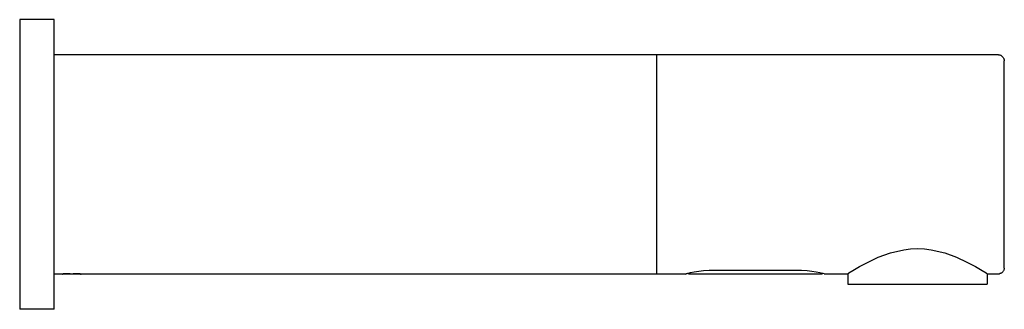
# Model space of a CAD drawing. Header units: millimetres. Extents: x 4019.139 to 4019.309, y 1681.466 to 1681.516.
import ezdxf

# ---------------------------------------------------------------- set-up
doc = ezdxf.new("R2010")
doc.units = ezdxf.units.MM
doc.layers.add('SANINDUSA', color=3, linetype='Continuous')

msp = doc.modelspace()

# ---------------------------------------------------------------- linework, layer by layer
at = {"layer": 'SANINDUSA'}
for points in [[(4019.13935, 1681.51596), (4019.13935, 1681.51596), (4019.13935, 1681.46593), (4019.13935, 1681.46593)], [(4019.14532, 1681.51596), (4019.14532, 1681.51596), (4019.13935, 1681.51596), (4019.13935, 1681.51596)], [(4019.14532, 1681.46593), (4019.14532, 1681.46593), (4019.14532, 1681.51596), (4019.14532, 1681.51596)], [(4019.24933, 1681.50986), (4019.24933, 1681.50986), (4019.14532, 1681.50986), (4019.14532, 1681.50986)], [(4019.30837, 1681.50986), (4019.30837, 1681.50986), (4019.24933, 1681.50986), (4019.24933, 1681.50986)], [(4019.24933, 1681.47203), (4019.24933, 1681.47203), (4019.24933, 1681.50986), (4019.24933, 1681.50986)], [(4019.30935, 1681.47306), (4019.30935, 1681.47306), (4019.30935, 1681.50883), (4019.30935, 1681.50883)], [(4019.25932, 1681.4727), (4019.25932, 1681.4727), (4019.27334, 1681.4727), (4019.27334, 1681.4727)], [(4019.14672, 1681.47203), (4019.14672, 1681.47203), (4019.14532, 1681.47203), (4019.14532, 1681.47203)], [(4019.14684, 1681.47203), (4019.14684, 1681.47203), (4019.14678, 1681.47203), (4019.14678, 1681.47203)], [(4019.14983, 1681.47203), (4019.14983, 1681.47203), (4019.14989, 1681.47203), (4019.14989, 1681.47203)], [(4019.24933, 1681.47203), (4019.24933, 1681.47203), (4019.14995, 1681.47203), (4019.14995, 1681.47203)], [(4019.24726, 1681.47203), (4019.24726, 1681.47203), (4019.22246, 1681.47203), (4019.22246, 1681.47203)], [(4019.25433, 1681.47203), (4019.25433, 1681.47203), (4019.24933, 1681.47203), (4019.24933, 1681.47203)], [(4019.27784, 1681.47203), (4019.27784, 1681.47203), (4019.25487, 1681.47203), (4019.25487, 1681.47203)], [(4019.28223, 1681.47203), (4019.28223, 1681.47203), (4019.27833, 1681.47203), (4019.27833, 1681.47203)], [(4019.28235, 1681.47209), (4019.28235, 1681.47209), (4019.28235, 1681.47026), (4019.28235, 1681.47026)], [(4019.30636, 1681.47209), (4019.30636, 1681.47209), (4019.30636, 1681.47026), (4019.30636, 1681.47026)], [(4019.30837, 1681.47203), (4019.30837, 1681.47203), (4019.30648, 1681.47203), (4019.30648, 1681.47203)], [(4019.28235, 1681.47026), (4019.28235, 1681.47026), (4019.28327, 1681.47026), (4019.28327, 1681.47026)], [(4019.28327, 1681.47026), (4019.28327, 1681.47026), (4019.30636, 1681.47026), (4019.30636, 1681.47026)], [(4019.14532, 1681.46593), (4019.14532, 1681.46593), (4019.13935, 1681.46593), (4019.13935, 1681.46593)]]:
    msp.add_open_spline(points, degree=3, dxfattribs=at)
for points, knots in [([(4019.30837, 1681.50986), (4019.30837, 1681.50986), (4019.30855, 1681.50986), (4019.30855, 1681.50986), (4019.30855, 1681.50986), (4019.30855, 1681.50986), (4019.30868, 1681.5098), (4019.30868, 1681.5098), (4019.30868, 1681.5098), (4019.30868, 1681.5098), (4019.30874, 1681.5098), (4019.30874, 1681.5098), (4019.30874, 1681.5098), (4019.30874, 1681.5098), (4019.30886, 1681.50974), (4019.30886, 1681.50974), (4019.30886, 1681.50974), (4019.30886, 1681.50974), (4019.30892, 1681.50968), (4019.30892, 1681.50968), (4019.30892, 1681.50968), (4019.30892, 1681.50968), (4019.30898, 1681.50962), (4019.30898, 1681.50962), (4019.30898, 1681.50962), (4019.30898, 1681.50962), (4019.30904, 1681.50956), (4019.30904, 1681.50956), (4019.30904, 1681.50956), (4019.30904, 1681.50956), (4019.3091, 1681.5095), (4019.3091, 1681.5095), (4019.3091, 1681.5095), (4019.3091, 1681.5095), (4019.30916, 1681.50944), (4019.30916, 1681.50944), (4019.30916, 1681.50944), (4019.30916, 1681.50944), (4019.30922, 1681.50931), (4019.30922, 1681.50931), (4019.30922, 1681.50931), (4019.30922, 1681.50931), (4019.30928, 1681.50925), (4019.30928, 1681.50925), (4019.30928, 1681.50925), (4019.30928, 1681.50925), (4019.30928, 1681.50913), (4019.30928, 1681.50913), (4019.30928, 1681.50913), (4019.30928, 1681.50913), (4019.30935, 1681.50907), (4019.30935, 1681.50907), (4019.30935, 1681.50907), (4019.30935, 1681.50907), (4019.30935, 1681.50883), (4019.30935, 1681.50883)], [0, 0, 0, 0, 0.071429, 0.071429, 0.071429, 0.071429, 0.142857, 0.142857, 0.142857, 0.142857, 0.214286, 0.214286, 0.214286, 0.214286, 0.285714, 0.285714, 0.285714, 0.285714, 0.357143, 0.357143, 0.357143, 0.357143, 0.428571, 0.428571, 0.428571, 0.428571, 0.5, 0.5, 0.5, 0.5, 0.571429, 0.571429, 0.571429, 0.571429, 0.642857, 0.642857, 0.642857, 0.642857, 0.714286, 0.714286, 0.714286, 0.714286, 0.785714, 0.785714, 0.785714, 0.785714, 0.857143, 0.857143, 0.857143, 0.857143, 0.928571, 0.928571, 0.928571, 0.928571, 1, 1, 1, 1]), ([(4019.28223, 1681.47203), (4019.28223, 1681.47203), (4019.28248, 1681.47221), (4019.28248, 1681.47221), (4019.28248, 1681.47221), (4019.28248, 1681.47221), (4019.28321, 1681.47263), (4019.28321, 1681.47263), (4019.28321, 1681.47263), (4019.28321, 1681.47263), (4019.28436, 1681.47331), (4019.28436, 1681.47331), (4019.28436, 1681.47331), (4019.28436, 1681.47331), (4019.28583, 1681.4741), (4019.28583, 1681.4741), (4019.28583, 1681.4741), (4019.28583, 1681.4741), (4019.28759, 1681.47495), (4019.28759, 1681.47495), (4019.28759, 1681.47495), (4019.28759, 1681.47495), (4019.28967, 1681.47568), (4019.28967, 1681.47568), (4019.28967, 1681.47568), (4019.28967, 1681.47568), (4019.29198, 1681.47623), (4019.29198, 1681.47623), (4019.29198, 1681.47623), (4019.29198, 1681.47623), (4019.29314, 1681.47635), (4019.29314, 1681.47635), (4019.29314, 1681.47635), (4019.29314, 1681.47635), (4019.29436, 1681.47641), (4019.29436, 1681.47641), (4019.29436, 1681.47641), (4019.29436, 1681.47641), (4019.29558, 1681.47635), (4019.29558, 1681.47635), (4019.29558, 1681.47635), (4019.29558, 1681.47635), (4019.29673, 1681.47623), (4019.29673, 1681.47623), (4019.29673, 1681.47623), (4019.29673, 1681.47623), (4019.29905, 1681.47568), (4019.29905, 1681.47568), (4019.29905, 1681.47568), (4019.29905, 1681.47568), (4019.30112, 1681.47495), (4019.30112, 1681.47495), (4019.30112, 1681.47495), (4019.30112, 1681.47495), (4019.30289, 1681.4741), (4019.30289, 1681.4741), (4019.30289, 1681.4741), (4019.30289, 1681.4741), (4019.30435, 1681.47331), (4019.30435, 1681.47331), (4019.30435, 1681.47331), (4019.30435, 1681.47331), (4019.30551, 1681.47263), (4019.30551, 1681.47263), (4019.30551, 1681.47263), (4019.30551, 1681.47263), (4019.30624, 1681.47221), (4019.30624, 1681.47221), (4019.30624, 1681.47221), (4019.30624, 1681.47221), (4019.30648, 1681.47203), (4019.30648, 1681.47203)], [0, 0, 0, 0, 0.055556, 0.055556, 0.055556, 0.055556, 0.111111, 0.111111, 0.111111, 0.111111, 0.166667, 0.166667, 0.166667, 0.166667, 0.222222, 0.222222, 0.222222, 0.222222, 0.277778, 0.277778, 0.277778, 0.277778, 0.333333, 0.333333, 0.333333, 0.333333, 0.388889, 0.388889, 0.388889, 0.388889, 0.444444, 0.444444, 0.444444, 0.444444, 0.5, 0.5, 0.5, 0.5, 0.555556, 0.555556, 0.555556, 0.555556, 0.611111, 0.611111, 0.611111, 0.611111, 0.666667, 0.666667, 0.666667, 0.666667, 0.722222, 0.722222, 0.722222, 0.722222, 0.777778, 0.777778, 0.777778, 0.777778, 0.833333, 0.833333, 0.833333, 0.833333, 0.888889, 0.888889, 0.888889, 0.888889, 0.944444, 0.944444, 0.944444, 0.944444, 1, 1, 1, 1]), ([(4019.25433, 1681.47203), (4019.25433, 1681.47203), (4019.25445, 1681.47209), (4019.25445, 1681.47209), (4019.25445, 1681.47209), (4019.25445, 1681.47209), (4019.25475, 1681.47215), (4019.25475, 1681.47215), (4019.25475, 1681.47215), (4019.25475, 1681.47215), (4019.25518, 1681.47227), (4019.25518, 1681.47227), (4019.25518, 1681.47227), (4019.25518, 1681.47227), (4019.25579, 1681.47239), (4019.25579, 1681.47239), (4019.25579, 1681.47239), (4019.25579, 1681.47239), (4019.25658, 1681.47251), (4019.25658, 1681.47251), (4019.25658, 1681.47251), (4019.25658, 1681.47251), (4019.25743, 1681.47263), (4019.25743, 1681.47263), (4019.25743, 1681.47263), (4019.25743, 1681.47263), (4019.25841, 1681.4727), (4019.25841, 1681.4727), (4019.25841, 1681.4727), (4019.25841, 1681.4727), (4019.25932, 1681.4727), (4019.25932, 1681.4727)], [0, 0, 0, 0, 0.125, 0.125, 0.125, 0.125, 0.25, 0.25, 0.25, 0.25, 0.375, 0.375, 0.375, 0.375, 0.5, 0.5, 0.5, 0.5, 0.625, 0.625, 0.625, 0.625, 0.75, 0.75, 0.75, 0.75, 0.875, 0.875, 0.875, 0.875, 1, 1, 1, 1]), ([(4019.27334, 1681.4727), (4019.27334, 1681.4727), (4019.27431, 1681.4727), (4019.27431, 1681.4727), (4019.27431, 1681.4727), (4019.27431, 1681.4727), (4019.27529, 1681.47263), (4019.27529, 1681.47263), (4019.27529, 1681.47263), (4019.27529, 1681.47263), (4019.27614, 1681.47251), (4019.27614, 1681.47251), (4019.27614, 1681.47251), (4019.27614, 1681.47251), (4019.27687, 1681.47239), (4019.27687, 1681.47239), (4019.27687, 1681.47239), (4019.27687, 1681.47239), (4019.27748, 1681.47227), (4019.27748, 1681.47227), (4019.27748, 1681.47227), (4019.27748, 1681.47227), (4019.27797, 1681.47215), (4019.27797, 1681.47215), (4019.27797, 1681.47215), (4019.27797, 1681.47215), (4019.27827, 1681.47209), (4019.27827, 1681.47209), (4019.27827, 1681.47209), (4019.27827, 1681.47209), (4019.27833, 1681.47203), (4019.27833, 1681.47203)], [0, 0, 0, 0, 0.125, 0.125, 0.125, 0.125, 0.25, 0.25, 0.25, 0.25, 0.375, 0.375, 0.375, 0.375, 0.5, 0.5, 0.5, 0.5, 0.625, 0.625, 0.625, 0.625, 0.75, 0.75, 0.75, 0.75, 0.875, 0.875, 0.875, 0.875, 1, 1, 1, 1]), ([(4019.30935, 1681.47306), (4019.30935, 1681.47306), (4019.30935, 1681.47288), (4019.30935, 1681.47288), (4019.30935, 1681.47288), (4019.30935, 1681.47288), (4019.30928, 1681.47276), (4019.30928, 1681.47276), (4019.30928, 1681.47276), (4019.30928, 1681.47276), (4019.30928, 1681.4727), (4019.30928, 1681.4727), (4019.30928, 1681.4727), (4019.30928, 1681.4727), (4019.30922, 1681.47257), (4019.30922, 1681.47257), (4019.30922, 1681.47257), (4019.30922, 1681.47257), (4019.30916, 1681.47251), (4019.30916, 1681.47251), (4019.30916, 1681.47251), (4019.30916, 1681.47251), (4019.3091, 1681.47239), (4019.3091, 1681.47239), (4019.3091, 1681.47239), (4019.3091, 1681.47239), (4019.30904, 1681.47233), (4019.30904, 1681.47233), (4019.30904, 1681.47233), (4019.30904, 1681.47233), (4019.30898, 1681.47227), (4019.30898, 1681.47227), (4019.30898, 1681.47227), (4019.30898, 1681.47227), (4019.30892, 1681.47221), (4019.30892, 1681.47221), (4019.30892, 1681.47221), (4019.30892, 1681.47221), (4019.30886, 1681.47215), (4019.30886, 1681.47215), (4019.30886, 1681.47215), (4019.30886, 1681.47215), (4019.30874, 1681.47215), (4019.30874, 1681.47215), (4019.30874, 1681.47215), (4019.30874, 1681.47215), (4019.30868, 1681.47209), (4019.30868, 1681.47209), (4019.30868, 1681.47209), (4019.30868, 1681.47209), (4019.30855, 1681.47209), (4019.30855, 1681.47209), (4019.30855, 1681.47209), (4019.30855, 1681.47209), (4019.30843, 1681.47203), (4019.30843, 1681.47203), (4019.30843, 1681.47203), (4019.30843, 1681.47203), (4019.30837, 1681.47203), (4019.30837, 1681.47203)], [0, 0, 0, 0, 0.066667, 0.066667, 0.066667, 0.066667, 0.133333, 0.133333, 0.133333, 0.133333, 0.2, 0.2, 0.2, 0.2, 0.266667, 0.266667, 0.266667, 0.266667, 0.333333, 0.333333, 0.333333, 0.333333, 0.4, 0.4, 0.4, 0.4, 0.466667, 0.466667, 0.466667, 0.466667, 0.533333, 0.533333, 0.533333, 0.533333, 0.6, 0.6, 0.6, 0.6, 0.666667, 0.666667, 0.666667, 0.666667, 0.733333, 0.733333, 0.733333, 0.733333, 0.8, 0.8, 0.8, 0.8, 0.866667, 0.866667, 0.866667, 0.866667, 0.933333, 0.933333, 0.933333, 0.933333, 1, 1, 1, 1]), ([(4019.14672, 1681.47203), (4019.14672, 1681.47203), (4019.14678, 1681.47203), (4019.14678, 1681.47203), (4019.14678, 1681.47203), (4019.14678, 1681.47203), (4019.14684, 1681.47209), (4019.14684, 1681.47209), (4019.14684, 1681.47209), (4019.14684, 1681.47209), (4019.14806, 1681.47209), (4019.14806, 1681.47209)], [0, 0, 0, 0, 0.333333, 0.333333, 0.333333, 0.333333, 0.666667, 0.666667, 0.666667, 0.666667, 1, 1, 1, 1]), ([(4019.14983, 1681.47203), (4019.14983, 1681.47203), (4019.14977, 1681.47203), (4019.14977, 1681.47203), (4019.14977, 1681.47203), (4019.14977, 1681.47203), (4019.14684, 1681.47203), (4019.14684, 1681.47203)], [0, 0, 0, 0, 0.5, 0.5, 0.5, 0.5, 1, 1, 1, 1]), ([(4019.14861, 1681.47209), (4019.14861, 1681.47209), (4019.14983, 1681.47209), (4019.14983, 1681.47209), (4019.14983, 1681.47209), (4019.14983, 1681.47209), (4019.14989, 1681.47203), (4019.14989, 1681.47203), (4019.14989, 1681.47203), (4019.14989, 1681.47203), (4019.14995, 1681.47203), (4019.14995, 1681.47203)], [0, 0, 0, 0, 0.333333, 0.333333, 0.333333, 0.333333, 0.666667, 0.666667, 0.666667, 0.666667, 1, 1, 1, 1]), ([(4019.25487, 1681.47203), (4019.25487, 1681.47203), (4019.25481, 1681.47203), (4019.25481, 1681.47203), (4019.25481, 1681.47203), (4019.25481, 1681.47203), (4019.25475, 1681.47209), (4019.25475, 1681.47209), (4019.25475, 1681.47209), (4019.25475, 1681.47209), (4019.25463, 1681.47209), (4019.25463, 1681.47209)], [0, 0, 0, 0, 0.333333, 0.333333, 0.333333, 0.333333, 0.666667, 0.666667, 0.666667, 0.666667, 1, 1, 1, 1]), ([(4019.27809, 1681.47209), (4019.27809, 1681.47209), (4019.27803, 1681.47209), (4019.27803, 1681.47209), (4019.27803, 1681.47209), (4019.27803, 1681.47209), (4019.27797, 1681.47209), (4019.27797, 1681.47209), (4019.27797, 1681.47209), (4019.27797, 1681.47209), (4019.27791, 1681.47203), (4019.27791, 1681.47203), (4019.27791, 1681.47203), (4019.27791, 1681.47203), (4019.27784, 1681.47203), (4019.27784, 1681.47203)], [0, 0, 0, 0, 0.25, 0.25, 0.25, 0.25, 0.5, 0.5, 0.5, 0.5, 0.75, 0.75, 0.75, 0.75, 1, 1, 1, 1])]:
    msp.add_open_spline(points, degree=3, knots=knots, dxfattribs=at)

doc.saveas('drawing.dxf')
